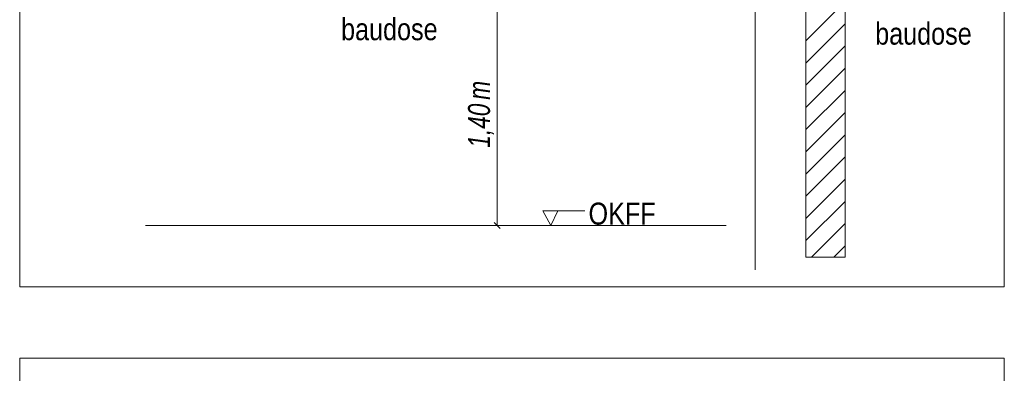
# Model space of a CAD drawing. Extents: x -620 to 3480, y 62 to 1102.
# Tile 139 of 256: x 196 to 258, y 623 to 646. Entities that reach past the tile are written whole.
import ezdxf
from ezdxf.lldxf.tags import DXFTag

# ---------------------------------------------------------------- set-up
doc = ezdxf.new("R2010")
doc.units = 0
doc.layers.get('0').update_dxf_attribs({"lineweight": 13})
for name, color, linetype, lineweight, true_color in [('E_Aussparung Bemaßung-A06G9STT8I', 5, 'Continuous', 9, 0x0000ff), ('E_Detail_Beschriftung', 7, 'Continuous', 13, 0x009900), ('E_Detail_Wandschraffur', 7, 'Continuous', 5, 0xc0c0c0)]:
    doc.layers.add(name, color=color, linetype=linetype, lineweight=lineweight, true_color=true_color)
doc.layers.add('E_Detail_Linie_Text_Bem', color=7, linetype='Continuous', lineweight=13)
doc.styles.get("Standard").update_dxf_attribs({"font": 'ARIALN.TTF'})
tags = doc.linetypes.add('fein_strichliert', pattern=[4, 1, -2, 1]).pattern_tags.tags
tags[8:9] = [DXFTag(74, 4), DXFTag(75, 0), DXFTag(340, '0'), DXFTag(46, 0.0), DXFTag(50, 0.0), DXFTag(44, 0.0), DXFTag(45, 0.0)]
tags[6:7] = [DXFTag(74, 4), DXFTag(75, 0), DXFTag(340, '0'), DXFTag(46, 0.0), DXFTag(50, 0.0), DXFTag(44, 0.0), DXFTag(45, 0.0)]
tags[4:5] = [DXFTag(74, 4), DXFTag(75, 0), DXFTag(340, '0'), DXFTag(46, 0.0), DXFTag(50, 0.0), DXFTag(44, 0.0), DXFTag(45, 0.0)]
tags = doc.linetypes.add('fein_strichliert-A06G9STX8I', pattern=[4, 1, -2, 1]).pattern_tags.tags
tags[8:9] = [DXFTag(74, 4), DXFTag(75, 0), DXFTag(340, '0'), DXFTag(46, 0.0), DXFTag(50, 0.0), DXFTag(44, 0.0), DXFTag(45, 0.0)]
tags[6:7] = [DXFTag(74, 4), DXFTag(75, 0), DXFTag(340, '0'), DXFTag(46, 0.0), DXFTag(50, 0.0), DXFTag(44, 0.0), DXFTag(45, 0.0)]
tags[4:5] = [DXFTag(74, 4), DXFTag(75, 0), DXFTag(340, '0'), DXFTag(46, 0.0), DXFTag(50, 0.0), DXFTag(44, 0.0), DXFTag(45, 0.0)]

# ---------------------------------------------------------------- blocks, each defined once
blk = doc.blocks.new('Referenz-A06G9SU08I')
at = {"layer": 'E_Aussparung Bemaßung-A06G9STT8I', "linetype": 'Continuous', "ltscale": 0.13}
for p, q in [((226.032, 646.574), (226.032, 632.574)), ((226.223, 632.383), (225.841, 632.765)), ((226.332, 632.574), (225.532, 632.574))]:
    blk.add_line(p, q, dxfattribs=at)
at = {"layer": 'E_Detail_Linie_Text_Bem', "linetype": 'fein_strichliert-A06G9STX8I', "ltscale": 0.65}
for p, q in [((195.585, 690.002), (195.585, 628.685)), ((258.354, 628.685), (258.354, 690.002)), ((242.473, 629.766), (242.473, 682.646)), ((195.585, 628.685), (255.328, 628.685)), ((255.328, 628.685), (258.354, 628.685)), ((258.354, 624.136), (195.585, 624.136)), ((195.585, 624.136), (195.585, 562.819)), ((258.354, 562.819), (258.354, 624.136))]:
    blk.add_line(p, q, dxfattribs=at)
at = {"layer": 'E_Detail_Linie_Text_Bem', "linetype": 'Continuous', "ltscale": 0.13}
for p, q in [((248.202, 670.574), (248.202, 630.574)), ((245.702, 630.574), (245.702, 658.574)), ((203.601, 632.574), (240.614, 632.574)), ((248.202, 630.574), (245.702, 630.574))]:
    blk.add_line(p, q, dxfattribs=at)
at = {"layer": 'E_Detail_Linie_Text_Bem', "color": 0, "linetype": 'Continuous', "ltscale": 0.13}
for p, q in [((229.442, 632.574), (228.932, 633.524)), ((228.932, 633.524), (231.616, 633.524)), ((229.899, 633.528), (229.442, 632.574))]:
    blk.add_line(p, q, dxfattribs=at)
at = {"layer": 'E_Detail_Wandschraffur', "linetype": 'ByBlock', "ltscale": 0.13}
for p, q in [((245.702, 644.349), (248.202, 646.849)), ((245.702, 641.52), (248.202, 644.02)), ((245.702, 638.692), (248.202, 641.192)), ((245.702, 635.864), (248.202, 638.364)), ((245.702, 633.035), (248.202, 635.535)), ((246.069, 630.574), (248.202, 632.707))]:
    blk.add_line(p, q, dxfattribs=at)
at = {"layer": 'E_Detail_Wandschraffur', "linetype": 'fein_strichliert', "ltscale": 0.13}
for p, q in [((245.702, 642.935), (248.202, 645.435)), ((245.702, 640.106), (248.202, 642.606)), ((245.702, 637.278), (248.202, 639.778)), ((245.702, 634.449), (248.202, 636.949)), ((245.702, 631.621), (248.202, 634.121)), ((247.483, 630.574), (248.202, 631.292))]:
    blk.add_line(p, q, dxfattribs=at)
at = {"layer": 'E_Aussparung Bemaßung-A06G9STT8I', "linetype": 'Continuous', "ltscale": 0.13, "char_height": 1.4, "attachment_point": 1, "rotation": 90}
for s, insert in [('{\\W0.9;\\fArial Narrow|b0|i1;m}', (224.166, 640.595)), ('{\\W0.9;\\fArial Narrow|b0|i1;1,40 }', (224.166, 637.538))]:
    blk.add_mtext(s, dxfattribs=dict(at, insert=insert))
at = {"layer": 'E_Detail_Beschriftung', "linetype": 'Continuous', "ltscale": 0.13, "char_height": 1.4, "attachment_point": 1}
for s, insert in [('{\\fArial Narrow;baudose}', (216.074, 645.789)), ('{\\fArial Narrow;baudose}', (250.123, 645.507)), ('{\\fArial Narrow;OKFF}', (231.848, 634.04))]:
    blk.add_mtext(s, dxfattribs=dict(at, insert=insert))

msp = doc.modelspace()

# ---------------------------------------------------------------- block references
at = {"color": 8, "lineweight": 25, "ltscale": 0.25, "true_color": 0x808080}
msp.add_blockref('Referenz-A06G9SU08I', (0, 0), dxfattribs=at)

doc.saveas('drawing.dxf')
